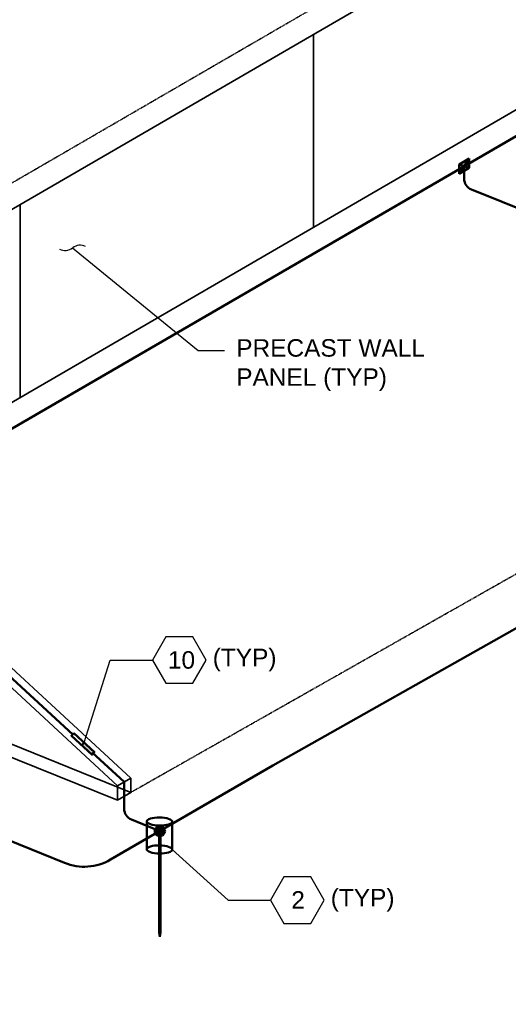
# Model space of a CAD drawing. Header units: inches. Extents: x 0 to 21849, y -2776 to 20143.
# Tile 17 of 47: x 2321 to 2656, y 2421 to 3096. Entities that reach past the tile are written whole.
import ezdxf
from ezdxf import colors
from ezdxf.entities.mleader import LeaderData, LeaderLine
from ezdxf.math import Vec2, Vec3

# ---------------------------------------------------------------- set-up
doc = ezdxf.new("R2010")
doc.units = ezdxf.units.IN
doc.header["$MEASUREMENT"] = 0
doc.linetypes.add('DOT', pattern=[0.25, 0, -0.25])
doc.layers.add('E-ANNO-TEXT', color=7, linetype='Continuous', lineweight=25)
doc.layers.add('E-DETL-GRPH', color=7, linetype='Continuous', lineweight=35)
doc.layers.add('E-LTNG-COND', color=7, linetype='Continuous', lineweight=50, true_color=0x690000)
doc.styles.add('Annotative', font='arial.ttf')
doc.styles.get("Standard").update_dxf_attribs({"font": 'arial.ttf'})
doc.dimstyles.new('Annotative', dxfattribs={"dimscale": 0, "dimtxt": 0.18, "dimasz": 0.18, "dimexe": 0.18, "dimexo": 0.0625, "dimgap": 0.09, "dimtad": 0, "dimtih": 1, "dimtoh": 1, "dimdec": 4, "dimzin": 0, "dimdsep": 46, "dimtxsty": 'Standard', "dimcen": 0.09, "dimadec": 0, "dimazin": 0, "dimtfac": 1, "dimtdec": 4, "dimtofl": 0, "dimtmove": 0, "dimatfit": 3, "dimfxl": 1, "dimtolj": 1, "dimtzin": 0, "dimarcsym": 0})

# ---------------------------------------------------------------- blocks, each defined once
blk = doc.blocks.new('_Integral')
at = {"color": 0, "linetype": 'ByBlock', "lineweight": -2}
for centre, start, end in [((0.445, -0.091), 102, 168), ((-0.445, 0.091), 282, 348)]:
    blk.add_arc(centre, 0.454, start, end, dxfattribs=at)

msp = doc.modelspace()

# ---------------------------------------------------------------- hatches: boundary and pattern name
at = {"layer": 'E-LTNG-COND'}
h = msp.add_hatch(color=0, dxfattribs=at)
h.dxf.hatch_style = 1
h.paths.add_polyline_path([(2629.25, 2994.74), (2629.25, 3001.22), (2622.18, 2997.13), (2622.18, 2990.63)])
h = msp.add_hatch(color=0, dxfattribs=at)
h.dxf.hatch_style = 1
h.paths.add_polyline_path([(2370.47, 2592.02), (2372.1, 2593.79), (2365.04, 2600.3), (2363.41, 2598.53)])
h = msp.add_hatch(color=0, dxfattribs=at)
h.dxf.hatch_style = 1
h.paths.add_polyline_path([(2413.35, 2539.63), (2415.16, 2536.5), (2418.77, 2536.5), (2420.57, 2539.63), (2418.77, 2542.75), (2415.16, 2542.75)])
h = msp.add_hatch(color=0, dxfattribs=at)
h.dxf.hatch_style = 1
h.paths.add_polyline_path([(2417.34, 2536.5), (2416.59, 2536.5), (2416.59, 2470.04), (2417.34, 2470.04)])
h = msp.add_hatch(color=0, dxfattribs=at)
h.dxf.hatch_style = 1
h.paths.add_polyline_path([(2416.96, 2470.04), (2416.59, 2470.04), (2416.96, 2466.99)])
h.paths.add_polyline_path([(2417.34, 2470.04), (2416.96, 2470.04), (2416.96, 2466.99)])

# ---------------------------------------------------------------- linework, layer by layer
at = {"layer": 'E-ANNO-TEXT', "color": 0}
for points in [[(2421.14, 2641.01), (2439.6, 2641.01), (2448.83, 2657), (2439.6, 2672.99), (2421.14, 2672.99), (2411.91, 2657)], [(2502.1, 2476.17), (2520.56, 2476.17), (2529.79, 2492.15), (2520.56, 2508.14), (2502.1, 2508.14), (2492.87, 2492.15)]]:
    msp.add_lwpolyline(points, close=True, dxfattribs=at)
at = {"layer": 'E-DETL-GRPH', "color": 9}
for p, q in [((2109.99, 2847.09), (2896.32, 3303.42)), ((2522.45, 3086.45), (2522.45, 2954)), ((2321.25, 2969.69), (2321.25, 2837.25)), ((2067.65, 2690.08), (2387.93, 2560.85))]:
    msp.add_line(p, q, dxfattribs=at)
at = {"layer": 'E-DETL-GRPH', "color": 9, "linetype": 'Continuous'}
for p, q in [((2193.95, 2763.37), (2896.33, 3170.96)), ((2076.78, 2695.37), (2397.06, 2566.14))]:
    msp.add_line(p, q, dxfattribs=at)
at = {"layer": 'E-DETL-GRPH', "color": 9, "linetype": 'DOT', "ltscale": 0.15}
for p, q in [((2285.52, 2967.01), (2583.45, 3139.91)), ((2397.06, 2566.14), (3227.72, 3037.25))]:
    msp.add_line(p, q, dxfattribs=at)
at = {"layer": 'E-DETL-GRPH', "color": 9, "lineweight": 9}
for p, q in [((2109.99, 2840.83), (2397.06, 2575.99)), ((2100.86, 2835.53), (2387.93, 2570.7))]:
    msp.add_line(p, q, dxfattribs=at)
at = {"layer": 'E-DETL-GRPH', "color": 0}
for p, q in [((2387.93, 2570.7), (2397.06, 2575.99)), ((2397.06, 2575.99), (2397.06, 2566.14)), ((2387.93, 2570.7), (2387.93, 2560.85)), ((2387.93, 2560.85), (2397.06, 2566.14))]:
    msp.add_line(p, q, dxfattribs=at)
at = {"layer": 'E-LTNG-COND', "color": 0}
for p, q in [((2205.98, 2752.27), (2896.3, 3153)), ((2629.25, 3001.22), (2622.18, 2997.13)), ((2629.25, 3001.22), (2622.18, 2990.63)), ((2629.25, 3001.23), (2629.25, 2994.74)), ((2622.18, 2997.13), (2622.18, 2990.63)), ((2622.18, 2997.13), (2629.25, 2994.74)), ((2622.18, 2990.63), (2629.25, 2994.74)), ((2625.72, 2995.93), (2625.72, 2987.35)), ((2494.47, 2584.61), (3212.72, 2990.48)), ((2630.72, 2979.93), (2959.38, 2847.32)), ((1446.7, 2882.87), (2351.6, 2517.75)), ((2105.43, 2838.18), (2357.17, 2605.92)), ((2365.04, 2600.3), (2363.41, 2598.53)), ((2370.54, 2593.6), (2392.5, 2573.34)), ((2383.14, 2520), (2494.47, 2584.61)), ((2392.5, 2563.49), (2392.5, 2573.34)), ((2392.49, 2563.48), (2392.49, 2554.9)), ((2397.5, 2547.48), (2416.96, 2539.63)), ((2407.98, 2546.31), (2407.98, 2527.14)), ((2425.5, 2546.02), (2425.5, 2526.84)), ((2413.35, 2539.63), (2420.57, 2539.63)), ((2416.59, 2539.63), (2416.59, 2470.04)), ((2416.59, 2539.63), (2417.34, 2539.63)), ((2417.34, 2539.63), (2417.34, 2470.04)), ((2416.59, 2470.04), (2417.34, 2470.04)), ((2416.59, 2470.04), (2416.96, 2466.99)), ((2416.96, 2466.99), (2416.96, 2470.04)), ((2417.34, 2470.04), (2416.96, 2466.99))]:
    msp.add_line(p, q, dxfattribs=at)
for points in [[(2357.99, 2606.81), (2372.1, 2593.79), (2370.47, 2592.02), (2356.36, 2605.04)], [(2420.57, 2539.63), (2418.77, 2542.75), (2415.16, 2542.75), (2413.35, 2539.63), (2415.16, 2536.5), (2418.77, 2536.5)]]:
    msp.add_lwpolyline(points, close=True, dxfattribs=at)
for centre, radius, start, end in [((2633.72, 2987.35), 8, 180, 248.02632), ((2400.49, 2554.9), 8, 180, 248.02632), ((2365.07, 2551.13), 36, 248.02633, 300.1278)]:
    msp.add_arc(centre, radius, start, end, dxfattribs=at)
for centre in [(2416.74, 2546.17), (2416.74, 2526.99)]:
    msp.add_ellipse(centre, major_axis=(8.76, -0.15), ratio=0.31706, dxfattribs=at)

# ---------------------------------------------------------------- texts
at = {"layer": 'E-ANNO-TEXT', "color": 0, "char_height": 12, "width": 44.2547, "attachment_point": 1, "style": 'Annotative'}
for insert in [(2453.24, 2664.75), (2534.2, 2499.9)]:
    msp.add_mtext('(TYP)', dxfattribs=dict(at, insert=insert))

# ---------------------------------------------------------------- leaders
at = {"layer": 'E-ANNO-TEXT', "color": 0}
for points in [[(2365.04, 2600.3), (2382.98, 2657), (2411.91, 2657)], [(2425.5, 2526.84), (2463.94, 2492.15), (2492.87, 2492.15)]]:
    msp.add_leader(points, dimstyle='Annotative', override={"dimscale": 0, "dimasz": 0.14, "dimgap": 0.09, "dimtad": 0}, dxfattribs=at)
ml = msp.add_multileader_mtext('Standard', dxfattribs=at)
ml.set_content('PRECAST WALL PANEL (TYP)')
ml.set_leader_properties()
ml.set_arrow_properties(name='INTEGRAL')
ml.build(insert=Vec2(0, 0))
ml.multileader.update_dxf_attribs({"dogleg_length": 18, "arrow_head_size": 18})
ctx = ml.context
ctx.base_point, ctx.char_height, ctx.arrow_head_size, ctx.landing_gap_size, ctx.plane_origin = Vec3(2461.36, 2869.44), 12, 18, 8, Vec3(2324.59, 2773.41)
notes = []
notes.append((ctx, [(0, (1, 1, 0), (2443.36, 2869.44), (1, 0), 18, [(0, [(2357.13, 2939.88)], 0, [])])]))
ctx.mtext.insert, ctx.mtext.width, ctx.mtext.flow_direction = Vec3(2469.36, 2877.2), 133.9649, 5
ml = msp.add_multileader_mtext('Standard', dxfattribs=at)
ml.set_content('10   ')
ml.set_leader_properties()
ml.build(insert=Vec2(0, 0))
ml.multileader.update_dxf_attribs({"leader_type": 0, "text_right_attachment_type": 3, "dogleg_length": 24, "arrow_head_size": 18})
ctx = ml.context
ctx.base_point, ctx.char_height, ctx.arrow_head_size, ctx.landing_gap_size, ctx.plane_origin = Vec3(2414.49, 2656.96), 12, 18, 8, Vec3(2357.81, 2618.74)
ctx.right_attachment = 3
notes.append((ctx, [(0, (1, 1, 0), (2390.49, 2656.96), (1, 0), 24, [(0, [(2362.26, 2585.32)], 0, [])])]))
ctx.mtext.insert, ctx.mtext.width, ctx.mtext.defined_height, ctx.mtext.flow_direction = Vec3(2422.49, 2663.06), 81.3053, 11.98, 5
ml = msp.add_multileader_mtext('Standard', dxfattribs=at)
ml.set_content('2   ')
ml.set_leader_properties()
ml.build(insert=Vec2(0, 0))
ml.multileader.update_dxf_attribs({"leader_type": 0, "text_right_attachment_type": 3, "dogleg_length": 24, "arrow_head_size": 18})
ctx = ml.context
ctx.base_point, ctx.char_height, ctx.arrow_head_size, ctx.landing_gap_size, ctx.plane_origin = Vec3(2499.15, 2492.34), 12, 18, 8, Vec3(2442.47, 2454.12)
ctx.right_attachment = 3
notes.append((ctx, [(0, (1, 1, 0), (2475.15, 2492.34), (1, 0), 24, [(0, [(2446.92, 2420.7)], 0, [])])]))
ctx.mtext.insert, ctx.mtext.width, ctx.mtext.defined_height, ctx.mtext.flow_direction = Vec3(2507.15, 2498.34), 81.3053, 11.98, 5
for ctx, leaders in notes:
    for number, flags, end, landing, length, lines in leaders:
        leader = LeaderData()
        leader.index, (leader.has_last_leader_line, leader.has_dogleg_vector, leader.attachment_direction) = number, flags
        leader.last_leader_point, leader.dogleg_vector, leader.dogleg_length = Vec3(end), Vec3(landing), length
        for number, points, colour, breaks in lines:
            line = LeaderLine()
            line.index, line.vertices, line.color, line.breaks = number, Vec3.list(points), colors.encode_raw_color(colour), breaks
            leader.lines.append(line)
        ctx.leaders.append(leader)

doc.saveas('drawing.dxf')
